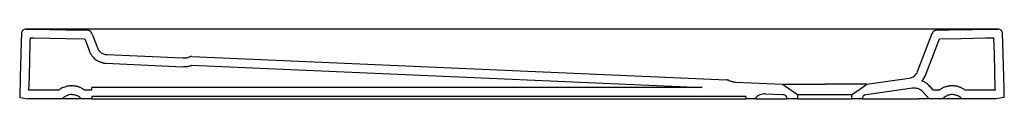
# Model space of a CAD drawing. Header units: millimetres. Extents: x 5361.11 to 5362.24, y 3206.74 to 3206.82.
import ezdxf

# ---------------------------------------------------------------- set-up
doc = ezdxf.new("R2010")
doc.units = ezdxf.units.MM
doc.layers.add('SANINDUSA', color=3, linetype='Continuous')

msp = doc.modelspace()

# ---------------------------------------------------------------- linework, layer by layer
at = {"layer": 'SANINDUSA'}
for p, q in [((5361.6734, 3206.8192), (5361.1191, 3206.8192)), ((5361.1944, 3206.8135), (5361.2003, 3206.7978)), ((5362.2284, 3206.8192), (5361.6734, 3206.8192)), ((5362.1369, 3206.7708), (5362.1531, 3206.8135)), ((5361.1858, 3206.808), (5361.1912, 3206.7938)), ((5362.1463, 3206.7673), (5362.1617, 3206.808)), ((5361.2101, 3206.7801), (5361.2979, 3206.7762)), ((5361.211, 3206.79), (5361.2979, 3206.7862)), ((5361.9289, 3206.7587), (5361.9826, 3206.7563)), ((5361.1561, 3206.7494), (5361.1218, 3206.7494)), ((5361.1709, 3206.7544), (5361.1711, 3206.7544)), ((5361.194, 3206.7494), (5361.1859, 3206.7494)), ((5361.194, 3206.7494), (5361.1941, 3206.7523)), ((5361.8909, 3206.7523), (5361.1941, 3206.7523)), ((5361.8909, 3206.7523), (5361.1941, 3206.7523)), ((5362.15, 3206.7394), (5362.1438, 3206.7467)), ((5362.1547, 3206.7494), (5362.1515, 3206.7532)), ((5362.1615, 3206.7494), (5362.1547, 3206.7494)), ((5362.2257, 3206.7494), (5362.1914, 3206.7494)), ((5361.1116, 3206.741), (5361.1208, 3206.7394)), ((5361.16, 3206.7394), (5361.1208, 3206.7394)), ((5361.182, 3206.7394), (5361.16, 3206.7394)), ((5361.1709, 3206.7444), (5361.1711, 3206.7444)), ((5361.194, 3206.7394), (5361.182, 3206.7394)), ((5361.1941, 3206.7423), (5361.194, 3206.7394)), ((5361.194, 3206.7394), (5361.9408, 3206.7394)), ((5361.9407, 3206.7423), (5361.1941, 3206.7423)), ((5361.9508, 3206.7394), (5361.9408, 3206.7394)), ((5361.9515, 3206.7402), (5361.9508, 3206.7394)), ((5361.9516, 3206.7394), (5361.9877, 3206.7394)), ((5361.9629, 3206.7452), (5361.9821, 3206.7444)), ((5361.9821, 3206.7444), (5361.9835, 3206.7443)), ((5361.9878, 3206.7398), (5361.9878, 3206.7394)), ((5361.9998, 3206.7394), (5361.9878, 3206.7394)), ((5361.9998, 3206.7443), (5361.9998, 3206.7394)), ((5361.9998, 3206.7443), (5362.0618, 3206.7443)), ((5361.9998, 3206.7394), (5362.0618, 3206.7394)), ((5362.0618, 3206.7394), (5362.0618, 3206.7443)), ((5362.0738, 3206.7394), (5362.0618, 3206.7394)), ((5362.0738, 3206.7394), (5362.0738, 3206.7396)), ((5362.0738, 3206.7394), (5362.1378, 3206.7394)), ((5362.0807, 3206.7445), (5362.0777, 3206.744)), ((5362.15, 3206.7394), (5362.1378, 3206.7394)), ((5362.1654, 3206.7394), (5362.15, 3206.7394)), ((5362.1875, 3206.7394), (5362.1655, 3206.7394)), ((5362.2267, 3206.7394), (5362.1875, 3206.7394)), ((5362.2359, 3206.741), (5362.2267, 3206.7394))]:
    msp.add_line(p, q, dxfattribs=at)
at = {"layer": 'SANINDUSA', "flags": 128}
for points in [[(5361.1135, 3206.8144), (5361.1132, 3206.8044), (5361.1122, 3206.7644), (5361.1116, 3206.741)], [(5361.1186, 3206.8192), (5361.1275, 3206.8191), (5361.146, 3206.8187), (5361.1646, 3206.8184), (5361.188, 3206.818)], [(5362.1595, 3206.818), (5362.1862, 3206.8185), (5362.2001, 3206.8187), (5362.2147, 3206.819), (5362.2288, 3206.8192)], [(5362.2359, 3206.741), (5362.2356, 3206.751), (5362.2346, 3206.791), (5362.2339, 3206.8144)], [(5361.1234, 3206.8091), (5361.1232, 3206.8041), (5361.1222, 3206.7641), (5361.1218, 3206.7494)], [(5361.1234, 3206.8091), (5361.1273, 3206.8091), (5361.1458, 3206.8087), (5361.1644, 3206.8084), (5361.1858, 3206.808)], [(5362.1617, 3206.808), (5362.1864, 3206.8085), (5362.2003, 3206.8087), (5362.2149, 3206.809), (5362.2241, 3206.8091)], [(5362.2257, 3206.7494), (5362.2256, 3206.7507), (5362.2246, 3206.7907), (5362.2241, 3206.8091)], [(5361.3081, 3206.7878), (5361.6135, 3206.7745), (5361.9188, 3206.7611)], [(5361.3077, 3206.7778), (5361.613, 3206.7645), (5361.8909, 3206.7523)], [(5362.079, 3206.7563), (5362.1028, 3206.7597), (5362.1274, 3206.7632)], [(5361.9826, 3206.7563), (5361.9947, 3206.7479), (5361.9998, 3206.7443)], [(5362.0618, 3206.7443), (5362.0683, 3206.7488), (5362.079, 3206.7563)], [(5362.1311, 3206.7516), (5362.0968, 3206.7468), (5362.0807, 3206.7445)], [(5361.9407, 3206.7423), (5361.9407, 3206.7422), (5361.9407, 3206.7418), (5361.9408, 3206.7412), (5361.9408, 3206.7403), (5361.9408, 3206.7394)]]:
    msp.add_lwpolyline(points, dxfattribs=at)
at = {"layer": 'SANINDUSA'}
for centre, radius, start, end in [((5361.1185, 3206.8142), 0.005, 88.9772, 178.4798), ((5362.2289, 3206.8142), 0.005, 1.52, 91.0302), ((5362.1257, 3206.7751), 0.012, 278.0659, 339.2464), ((5362.1257, 3206.7751), 0.022, 317.0839, 339.2464), ((5362.1331, 3206.7377), 0.014, 80.0622, 98.0657), ((5361.9833, 3206.7398), 0.0045, 359.9999, 87.4339), ((5362.0783, 3206.7396), 0.0045, 98.0659, 179.9999)]:
    msp.add_arc(centre, radius, start, end, dxfattribs=at)
for points, knots in [([(5361.1944, 3206.8135), (5361.194, 3206.8142), (5361.1933, 3206.8156), (5361.1915, 3206.8171), (5361.1896, 3206.8179), (5361.1884, 3206.8179), (5361.188, 3206.818)], [0, 0, 0, 0, 0.283228, 0.566455, 0.849682, 1, 1, 1, 1]), ([(5362.1595, 3206.818), (5362.1587, 3206.8179), (5362.1571, 3206.8177), (5362.1551, 3206.8165), (5362.1537, 3206.8149), (5362.1532, 3206.8138), (5362.1531, 3206.8135)], [0, 0, 0, 0, 0.283225, 0.566453, 0.849684, 1, 1, 1, 1]), ([(5361.1912, 3206.7938), (5361.1913, 3206.7934), (5361.1915, 3206.7929), (5361.192, 3206.792), (5361.1921, 3206.7917), (5361.1924, 3206.7912), (5361.1926, 3206.7909), (5361.1928, 3206.7905), (5361.193, 3206.7903), (5361.1934, 3206.7896), (5361.1937, 3206.7892), (5361.1943, 3206.7884), (5361.1945, 3206.7881), (5361.1951, 3206.7874), (5361.1955, 3206.787), (5361.1964, 3206.786), (5361.1971, 3206.7854), (5361.1985, 3206.7843), (5361.1993, 3206.7837), (5361.2006, 3206.7829), (5361.2011, 3206.7827), (5361.202, 3206.7822), (5361.2025, 3206.782), (5361.2035, 3206.7816), (5361.204, 3206.7814), (5361.205, 3206.781), (5361.2055, 3206.7809), (5361.2063, 3206.7806), (5361.2067, 3206.7806), (5361.2072, 3206.7805), (5361.2075, 3206.7804), (5361.2079, 3206.7803), (5361.2081, 3206.7803), (5361.2088, 3206.7802), (5361.2091, 3206.7802), (5361.2097, 3206.7801), (5361.2099, 3206.7801), (5361.2101, 3206.7801)], [0, 0, 0, 0, 0.088765, 0.088765, 0.128624, 0.128624, 0.15687, 0.15687, 0.185116, 0.185116, 0.241607, 0.241607, 0.296008, 0.296008, 0.35041, 0.35041, 0.459213, 0.459213, 0.568016, 0.568016, 0.631581, 0.631581, 0.695147, 0.695147, 0.757479, 0.757479, 0.819812, 0.819812, 0.85526, 0.85526, 0.880621, 0.880621, 0.905982, 0.905982, 0.956704, 0.956704, 1, 1, 1, 1]), ([(5361.2003, 3206.7978), (5361.2006, 3206.7972), (5361.2011, 3206.7959), (5361.2023, 3206.7943), (5361.2038, 3206.7928), (5361.2054, 3206.7916), (5361.2072, 3206.7908), (5361.2091, 3206.7902), (5361.2104, 3206.7901), (5361.211, 3206.79)], [0, 0, 0, 0, 0.144795, 0.289591, 0.434387, 0.579182, 0.723977, 0.868773, 1, 1, 1, 1]), ([(5361.2979, 3206.7862), (5361.2991, 3206.7863), (5361.3017, 3206.7863), (5361.3042, 3206.787), (5361.3055, 3206.7874)], [0, 0, 0, 0, 0.490568, 1, 1, 1, 1]), ([(5361.3081, 3206.7878), (5361.308, 3206.7878), (5361.3072, 3206.7878), (5361.3063, 3206.7877), (5361.3056, 3206.7874), (5361.3055, 3206.7874)], [0, 0, 0, 0, 0.167236, 0.841605, 1, 1, 1, 1]), ([(5361.2979, 3206.7762), (5361.2985, 3206.7763), (5361.2992, 3206.7763), (5361.3007, 3206.7763), (5361.3016, 3206.7764), (5361.303, 3206.7765), (5361.3034, 3206.7766), (5361.3042, 3206.7767), (5361.3045, 3206.7768), (5361.3056, 3206.777), (5361.3062, 3206.7772), (5361.3074, 3206.7775), (5361.3079, 3206.7777), (5361.3084, 3206.7778)], [0, 0, 0, 0, 0.224004, 0.224004, 0.448008, 0.448008, 0.540068, 0.540068, 0.632128, 0.632128, 0.816247, 0.816247, 1, 1, 1, 1]), ([(5361.9214, 3206.7605), (5361.9213, 3206.7605), (5361.9212, 3206.7606), (5361.9209, 3206.7607), (5361.9207, 3206.7608), (5361.9204, 3206.7609), (5361.9201, 3206.761), (5361.9197, 3206.761), (5361.9193, 3206.7611), (5361.919, 3206.7611), (5361.9188, 3206.7611)], [0, 0, 0, 0, 0.099685, 0.199147, 0.298534, 0.397996, 0.497681, 0.665238, 0.832442, 1, 1, 1, 1]), ([(5362.1515, 3206.7532), (5362.1508, 3206.7539), (5362.1503, 3206.7544), (5362.1496, 3206.7552), (5362.1493, 3206.7554), (5362.1489, 3206.7558), (5362.1486, 3206.756), (5362.1481, 3206.7564), (5362.1479, 3206.7566), (5362.1471, 3206.7572), (5362.1466, 3206.7576), (5362.1456, 3206.7582), (5362.1451, 3206.7585), (5362.1441, 3206.7591), (5362.1435, 3206.7593), (5362.1426, 3206.7598), (5362.1422, 3206.7599), (5362.1418, 3206.7601)], [0, 0, 0, 0, 0.1560801, 0.1560801, 0.2103677, 0.2103677, 0.2634299, 0.2634299, 0.316492, 0.316492, 0.4226163, 0.4226163, 0.5305598, 0.5305598, 0.6385034, 0.6385034, 0.716275, 0.716275, 0.716275, 0.716275]), ([(5361.1709, 3206.7544), (5361.1696, 3206.7544), (5361.1683, 3206.7542), (5361.1663, 3206.7539), (5361.1656, 3206.7538), (5361.1642, 3206.7534), (5361.1636, 3206.7532), (5361.162, 3206.7527), (5361.1611, 3206.7523), (5361.1594, 3206.7515), (5361.1586, 3206.751), (5361.1572, 3206.7501), (5361.1566, 3206.7498), (5361.1561, 3206.7494)], [0, 0, 0, 0, 0.1895339, 0.1895339, 0.2896961, 0.2896961, 0.3898583, 0.3898583, 0.5269974, 0.5269974, 0.6641365, 0.6641365, 0.7605944, 0.7605944, 0.7605944, 0.7605944]), ([(5361.1859, 3206.7494), (5361.1858, 3206.7494), (5361.1857, 3206.7495), (5361.1851, 3206.7499), (5361.1846, 3206.7503), (5361.1836, 3206.7509), (5361.183, 3206.7512), (5361.1819, 3206.7518), (5361.1814, 3206.7521), (5361.1803, 3206.7525), (5361.1799, 3206.7527), (5361.1789, 3206.7531), (5361.1784, 3206.7532), (5361.1775, 3206.7535), (5361.1771, 3206.7536), (5361.1764, 3206.7538), (5361.1761, 3206.7538), (5361.1755, 3206.754), (5361.1751, 3206.754), (5361.1745, 3206.7541), (5361.1742, 3206.7541), (5361.1734, 3206.7542), (5361.1729, 3206.7543), (5361.1721, 3206.7543), (5361.1718, 3206.7543), (5361.1711, 3206.7544)], [0.2423244, 0.2423244, 0.2423244, 0.2423244, 0.2577855, 0.2577855, 0.3417885, 0.3417885, 0.432465, 0.432465, 0.5231415, 0.5231415, 0.5973812, 0.5973812, 0.6716209, 0.6716209, 0.7287297, 0.7287297, 0.7693453, 0.7693453, 0.8115717, 0.8115717, 0.8537982, 0.8537982, 0.9382511, 0.9382511, 1, 1, 1, 1]), ([(5361.9826, 3206.7563), (5361.9826, 3206.7563), (5361.9829, 3206.7563), (5361.9837, 3206.7563), (5361.9839, 3206.7563), (5361.9842, 3206.7563), (5361.9844, 3206.7563), (5361.9851, 3206.7563), (5361.9857, 3206.7563), (5361.9869, 3206.7563), (5361.9875, 3206.7563), (5361.9886, 3206.7563), (5361.989, 3206.7563), (5361.9898, 3206.7563), (5361.9903, 3206.7563), (5361.9925, 3206.7563), (5361.9945, 3206.7563), (5361.9978, 3206.7563), (5361.999, 3206.7563), (5362.0008, 3206.7563), (5362.0014, 3206.7563), (5362.0027, 3206.7563), (5362.0033, 3206.7563), (5362.0066, 3206.7563), (5362.0094, 3206.7563), (5362.0137, 3206.7563), (5362.0152, 3206.7563), (5362.0183, 3206.7563), (5362.0198, 3206.7563), (5362.0229, 3206.7563), (5362.0245, 3206.7563), (5362.0276, 3206.7563), (5362.0292, 3206.7563), (5362.0308, 3206.7563)], [0, 0, 0, 0, 0.125, 0.125, 0.15625, 0.15625, 0.1875, 0.1875, 0.25, 0.25, 0.3125, 0.3125, 0.34375, 0.34375, 0.375, 0.375, 0.5, 0.5, 0.5625, 0.5625, 0.59375, 0.59375, 0.625, 0.625, 0.75, 0.75, 0.8125, 0.8125, 0.875, 0.875, 0.9375, 0.9375, 1, 1, 1, 1]), ([(5362.079, 3206.7563), (5362.079, 3206.7563), (5362.0788, 3206.7563), (5362.0778, 3206.7563), (5362.0764, 3206.7563), (5362.0749, 3206.7563), (5362.0731, 3206.7563), (5362.071, 3206.7563), (5362.0686, 3206.7563), (5362.0659, 3206.7563), (5362.063, 3206.7563), (5362.0598, 3206.7563), (5362.0565, 3206.7563), (5362.053, 3206.7563), (5362.0493, 3206.7563), (5362.0455, 3206.7563), (5362.0419, 3206.7563), (5362.0382, 3206.7563), (5362.0346, 3206.7563), (5362.0321, 3206.7563), (5362.0308, 3206.7563)], [0, 0, 0, 0, 0.079522, 0.160319, 0.213247, 0.266174, 0.320639, 0.375105, 0.428033, 0.480961, 0.535427, 0.589894, 0.642827, 0.69576, 0.750232, 0.804703, 0.852952, 0.9012, 0.950599, 1, 1, 1, 1]), ([(5362.1438, 3206.7467), (5362.1433, 3206.7473), (5362.1422, 3206.7485), (5362.1403, 3206.7498), (5362.1381, 3206.7509), (5362.1365, 3206.7514), (5362.1356, 3206.7515), (5362.1355, 3206.7515)], [0, 0, 0, 0, 0.237789, 0.482474, 0.720264, 0.964949, 1, 1, 1, 1]), ([(5362.177, 3206.7543), (5362.1754, 3206.7543), (5362.1746, 3206.7543), (5362.1735, 3206.7542), (5362.1732, 3206.7541), (5362.1726, 3206.7541), (5362.1723, 3206.754), (5362.1717, 3206.7539), (5362.1713, 3206.7538), (5362.1704, 3206.7536), (5362.1698, 3206.7535), (5362.1687, 3206.7531), (5362.1681, 3206.7529), (5362.1669, 3206.7525), (5362.1663, 3206.7522), (5362.1653, 3206.7517), (5362.1649, 3206.7515), (5362.164, 3206.751), (5362.1635, 3206.7507), (5362.1627, 3206.7502), (5362.1624, 3206.75), (5362.1619, 3206.7496), (5362.1617, 3206.7495), (5362.1615, 3206.7494)], [0, 0, 0, 0, 0.1323768, 0.1323768, 0.173774, 0.173774, 0.2157703, 0.2157703, 0.2577667, 0.2577667, 0.3417595, 0.3417595, 0.4324019, 0.4324019, 0.5230444, 0.5230444, 0.597308, 0.597308, 0.6715717, 0.6715717, 0.7286918, 0.7286918, 0.7562319, 0.7562319, 0.7562319, 0.7562319]), ([(5362.1914, 3206.7494), (5362.1913, 3206.7494), (5362.1912, 3206.7495), (5362.1906, 3206.7499), (5362.1901, 3206.7503), (5362.189, 3206.7509), (5362.1885, 3206.7512), (5362.1874, 3206.7518), (5362.1868, 3206.7521), (5362.1858, 3206.7525), (5362.1853, 3206.7527), (5362.1844, 3206.7531), (5362.1839, 3206.7532), (5362.183, 3206.7535), (5362.1826, 3206.7536), (5362.1818, 3206.7538), (5362.1815, 3206.7538), (5362.1809, 3206.754), (5362.1806, 3206.754), (5362.18, 3206.7541), (5362.1797, 3206.7541), (5362.1788, 3206.7542), (5362.1783, 3206.7543), (5362.1776, 3206.7543), (5362.1773, 3206.7543), (5362.177, 3206.7543)], [0.2423273, 0.2423273, 0.2423273, 0.2423273, 0.2577951, 0.2577951, 0.3418036, 0.3418036, 0.4324921, 0.4324921, 0.5231807, 0.5231807, 0.597431, 0.597431, 0.6716813, 0.6716813, 0.7287871, 0.7287871, 0.7694031, 0.7694031, 0.8116358, 0.8116358, 0.8538684, 0.8538684, 0.9383337, 0.9383337, 1, 1, 1, 1]), ([(5361.1709, 3206.7444), (5361.1699, 3206.7444), (5361.1689, 3206.7442), (5361.1673, 3206.7439), (5361.1669, 3206.7438), (5361.1659, 3206.7434), (5361.1654, 3206.7433), (5361.164, 3206.7426), (5361.1631, 3206.7421), (5361.1618, 3206.7412), (5361.1614, 3206.7408), (5361.1607, 3206.7401), (5361.1603, 3206.7397), (5361.16, 3206.7394)], [0, 0, 0, 0, 0.25, 0.25, 0.375, 0.375, 0.5, 0.5, 0.75, 0.75, 0.875, 0.875, 1, 1, 1, 1]), ([(5361.182, 3206.7394), (5361.1815, 3206.7399), (5361.1803, 3206.7411), (5361.1783, 3206.7425), (5361.1761, 3206.7435), (5361.1736, 3206.7442), (5361.1719, 3206.7443), (5361.1711, 3206.7444)], [0, 0, 0, 0, 0.194166, 0.393962, 0.588128, 0.787922, 1, 1, 1, 1]), ([(5361.9629, 3206.7452), (5361.9618, 3206.7452), (5361.9607, 3206.7452), (5361.9586, 3206.7448), (5361.9576, 3206.7445), (5361.9556, 3206.7436), (5361.9547, 3206.7431), (5361.953, 3206.7418), (5361.9522, 3206.741), (5361.9515, 3206.7402)], [0, 0, 0, 0, 0.25, 0.25, 0.5, 0.5, 0.75, 0.75, 1, 1, 1, 1]), ([(5362.1764, 3206.7444), (5362.1756, 3206.7443), (5362.1739, 3206.7442), (5362.1716, 3206.7436), (5362.1693, 3206.7426), (5362.1672, 3206.7412), (5362.166, 3206.74), (5362.1654, 3206.7394)], [0, 0, 0, 0, 0.194164, 0.3939593, 0.5881271, 0.7879232, 1, 1, 1, 1]), ([(5362.1875, 3206.7394), (5362.1869, 3206.7399), (5362.1858, 3206.7411), (5362.1838, 3206.7425), (5362.1815, 3206.7435), (5362.1791, 3206.7442), (5362.1774, 3206.7443), (5362.1765, 3206.7444)], [0, 0, 0, 0, 0.194166, 0.393959, 0.588124, 0.787922, 1, 1, 1, 1])]:
    msp.add_open_spline(points, degree=3, knots=knots, dxfattribs=at)
msp.add_open_spline([(5361.9214, 3206.7605), (5361.9226, 3206.76), (5361.9251, 3206.7591), (5361.9276, 3206.7588), (5361.9289, 3206.7587)], degree=3, dxfattribs=at)

doc.saveas('drawing.dxf')
